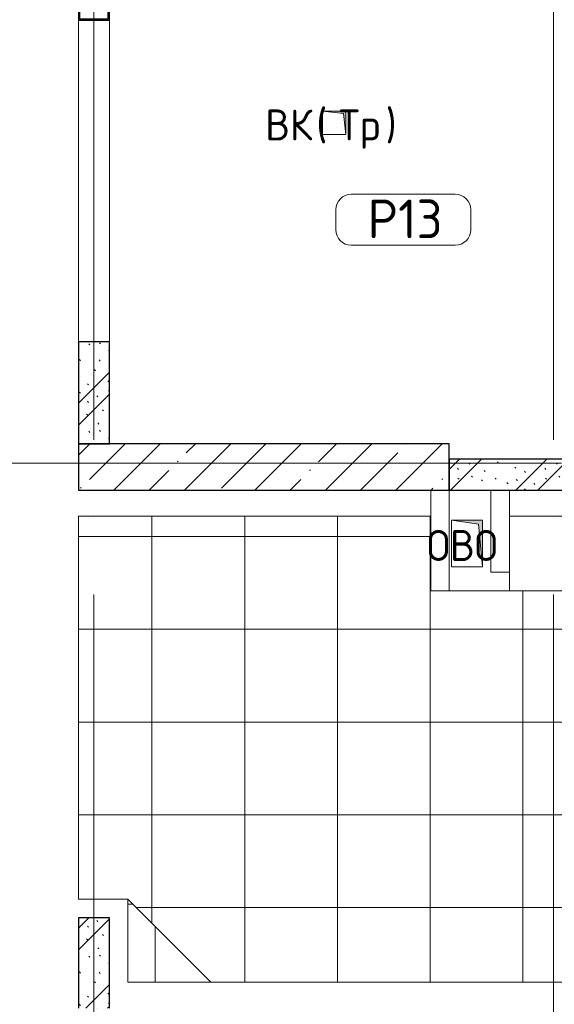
# Model space of a CAD drawing. Header units: millimetres. Extents: x -30540 to 173936, y -11730 to 122288.
# Tile 39 of 116: x 24355 to 27815, y 94175 to 100543. Entities that reach past the tile are written whole.
import ezdxf

# ---------------------------------------------------------------- set-up
doc = ezdxf.new("R2010")
doc.units = ezdxf.units.MM
doc.linetypes.add('ADSK_Линия сетки', pattern=[5000, 4000, -500, 0, -500])
for name, color, linetype, lineweight in [('A-____-NOTE-TEXT', 7, 'Continuous', 18), ('A-AREA-____-IDEN', 7, 'Continuous', 9), ('A-FLOR-____-OTLN', 7, 'Continuous', 18), ('A-FLOR-____-PATT', 7, 'Continuous', 18), ('A-WALL-____-MCUT', 7, 'Continuous', 40), ('A-WALL-____-PATT', 7, 'Continuous', 40), ('I-WALL-____-OTLN', 7, 'Continuous', 18), ('M-EQPM-____-OTLN', 7, 'Continuous', 18), ('S-COLS-____-MCUT', 7, 'Continuous', 40), ('S-COLS-____-OTLN', 7, 'Continuous', 18), ('S-GRID-____-OTLN', 7, 'Continuous', 9)]:
    doc.layers.add(name, color=color, linetype=linetype, lineweight=lineweight)
doc.styles.add('GOST Common', font='GOST_Common.ttf', dxfattribs={"height": 200})
doc.styles.add('GOST Common_4', font='GOST_Common.ttf', dxfattribs={"height": 250})
pattern_1 = [(135, (300.56, 377.28), (-565.6854, 6e-14), [10, -790]), (135, (349.8, 474.73), (-565.6854, 6e-14), [10, -790]), (135, (423.93, 473.06), (-565.6854, 6e-14), [10, -790]), (135, (229.92, 447.9), (-565.6854, 6e-14), [10, -790]), (135, (155.08, 447.9), (-565.6854, 6e-14), [10, -790]), (135, (114.9, 369.03), (-565.6854, 6e-14), [10, -790]), (135, (132.43, 285.8), (-565.6854, 6e-14), [10, -790]), (135, (214.66, 322), (-565.6854, 6e-14), [10, -790]), (135, (198.16, 261.88), (-565.6854, 6e-14), [10, -790]), (135, (45.2, 272.9), (-565.6854, 6e-14), [10, -790]), (135, (42.32, 336.16), (-565.6854, 6e-14), [10, -790]), (135, (92.26, 192.24), (-565.6854, 6e-14), [10, -790]), (135, (7.07, 149.2), (-565.6854, 6e-14), [10, -790]), (135, (80.6, 95.1), (-565.6854, 6e-14), [10, -790]), (135, (79.53, 36.94), (-565.6854, 6e-14), [10, -790]), (135, (153.87, 74.56), (-565.6854, 6e-14), [10, -790]), (135, (228.35, 124.8), (-565.6854, 6e-14), [10, -790]), (135, (279.75, 180.4), (-565.6854, 6e-14), [10, -790]), (135, (282.9, 31.63), (-565.6854, 6e-14), [10, -790]), (135, (377.38, 53.45), (-565.6854, 6e-14), [10, -790]), (135, (352.28, 102.7), (-565.6854, 6e-14), [10, -790]), (135, (354.05, 0), (-565.6854, 6e-14), [10, -790]), (135, (553.23, 16.45), (-565.6854, 6e-14), [10, -790]), (135, (542.38, 63.45), (-565.6854, 6e-14), [10, -790]), (135, (536.58, 239.3), (-565.6854, 6e-14), [10, -790]), (135, (475.85, 203.9), (-565.6854, 6e-14), [10, -790]), (135, (475.85, 316.54), (-565.6854, 6e-14), [10, -790]), (135, (520.8, 408.7), (-565.6854, 6e-14), [10, -790]), (135, (551.1, 470.8), (-565.6854, 6e-14), [10, -790]), (135, (235.25, 537.93), (-565.6854, 6e-14), [10, -790]), (135, (407.25, 547.65), (-565.6854, 6e-14), [10, -790]), (135, (94.5, 558.6), (-565.6854, 6e-14), [10, -790]), (135, (46.4, 532.3), (-565.6854, 6e-14), [10, -790]), (135, (85.56, 465.04), (-565.6854, 6e-14), [10, -790]), (135, (355.53, 181.14), (-565.6854, 6e-14), [10, -790]), (135, (362.23, 243.6), (-565.6854, 6e-14), [10, -790]), (135, (413.45, 344.1), (-565.6854, 6e-14), [10, -790]), (135, (286.3, 273.25), (-565.6854, 6e-14), [10, -790]), (135, (423.02, 263.72), (-565.6854, 6e-14), [10, -790]), (135, (162.94, 190.2), (-565.6854, 6e-14), [10, -790]), (135, (470.25, 120.93), (-565.6854, 6e-14), [10, -790]), (135, (484.48, 9.78), (-565.6854, 6e-14), [10, -790]), (45, (0, 212.13), (-565.6854, 0), []), (45, (212.13, 0), (-565.6854, 0), []), (45, (353.55, 0), (-565.6854, 0), []), (45, (0, 353.55), (-565.6854, 0), [])]

# ---------------------------------------------------------------- blocks, each defined once
blk = doc.blocks.new('АР_Фахверк_ _Швеллер полки параллельные_ - 20П-4564070-01 ЭМ')
at = {"layer": 'S-COLS-____-OTLN', "lineweight": 13, "true_color": 0xcccccc}
blk.add_hatch(color=254, dxfattribs=at).paths.add_polyline_path([(53, -100), (53, -91), (-17.8, -91), (-17.8, 91), (53, 91), (53, 100), (-23, 100), (-23, -100)])
at = {"layer": 'S-COLS-____-MCUT', "color": 254, "lineweight": 30, "true_color": 0xcccccc}
for p, q in [((53, 100), (-23, 100)), ((-23, 100), (-23, -100)), ((-17.8, -91), (-17.8, 91)), ((-17.8, 91), (53, 91)), ((53, 91), (53, 100)), ((-23, -100), (53, -100)), ((53, -91), (-17.8, -91)), ((53, -100), (53, -91))]:
    blk.add_line(p, q, dxfattribs=at)
blk = doc.blocks.new('АР_Канал вертикальный прямоугольный - ВК _Тр_-2286511-01 ЭМ')
at = {"layer": 'M-EQPM-____-OTLN', "lineweight": 13, "true_color": 0xe2e2e2}
blk.add_hatch(color=254, dxfattribs=at).paths.add_polyline_path([(-75, 75), (-75, -75), (75, -75), (-60, -60)])
at = {"layer": 'M-EQPM-____-OTLN', "color": 253, "lineweight": 13, "true_color": 0xaaaaaa}
for p, q in [((-75, 75), (-60, -60)), ((-75, 75), (-60, -60)), ((-75, -75), (-75, 75)), ((-75, 75), (75, 75)), ((-75, -75), (-75, 75)), ((75, 75), (-75, 75)), ((-75, 75), (-75, -75)), ((75, 75), (75, -75)), ((75, -75), (75, 75)), ((-60, -60), (75, -75)), ((-60, -60), (75, -75)), ((75, -75), (-75, -75)), ((75, -75), (-75, -75)), ((-75, -75), (75, -75))]:
    blk.add_line(p, q, dxfattribs=at)
blk = doc.blocks.new('АР_Канал вертикальный прямоугольный - ОВО-2958704-01 ЭМ')
at = {"layer": 'M-EQPM-____-OTLN', "lineweight": 13, "true_color": 0xe2e2e2}
blk.add_hatch(color=254, dxfattribs=at).paths.add_polyline_path([(-100, 150), (-100, -150), (100, -150), (-75, -125)])
at = {"layer": 'M-EQPM-____-OTLN', "color": 253, "lineweight": 13, "true_color": 0xaaaaaa}
for p, q in [((-100, 150), (-75, -125)), ((-100, 150), (-75, -125)), ((-100, -150), (-100, 150)), ((-100, 150), (100, 150)), ((-100, -150), (-100, 150)), ((100, 150), (-100, 150)), ((-100, 150), (-100, -150)), ((100, 150), (100, -150)), ((100, -150), (100, 150)), ((-75, -125), (100, -150)), ((-75, -125), (100, -150)), ((100, -150), (-100, -150)), ((100, -150), (-100, -150)), ((-100, -150), (100, -150))]:
    blk.add_line(p, q, dxfattribs=at)
blk = doc.blocks.new('Наметкина 10_РД_АР_К2_отсоединено_rvt-1-01 ЭМ')
at = {"layer": 'A-FLOR-____-PATT', "lineweight": 5, "true_color": 0xcccccc}
h = blk.add_hatch(dxfattribs=at)
h.set_pattern_fill('FP_55', color=254, style=0, pattern_type=2)
h.set_pattern_definition([(0, (13.5, 0), (0, 600), []), (90, (13.47, 0), (-599.934, 4e-14), [])])
h.paths.add_polyline_path([(25591.3, 94319), (31135.3, 94319), (31135.3, 96000), (32816.3, 96000), (32816.3, 97331), (30010.3, 97330), (29530.3, 96850), (27015.3, 96850), (27015.3, 97331), (24735.3, 97331), (24735.3, 94855), (25055.3, 94855)])
h = blk.add_hatch(dxfattribs=at)
h.set_pattern_fill('FP_56', color=254, style=0, pattern_type=2)
h.set_pattern_definition([(359.978, (34.1, 71.2), (-0.0017, 599.757), []), (90, (34.1, 71.2), (-599.944, 0.232), [])])
h.paths.add_polyline_path([(25055.3, 94319), (25591.3, 94319), (25055.3, 94855)])
at = {"layer": 'A-WALL-____-PATT', "lineweight": 5, "true_color": 0xcccccc}
h = blk.add_hatch(dxfattribs=at)
h.set_pattern_fill('FP_51', color=254, style=0, pattern_type=2)
h.set_pattern_definition(pattern_1)
h.paths.add_polyline_path([(24935.3, 97800), (24935.3, 98460), (24735.3, 98460), (24735.3, 97800)])
h = blk.add_hatch(dxfattribs=at)
h.set_pattern_fill('FP_51', color=254, style=0, pattern_type=2)
h.set_pattern_definition(pattern_1)
h.paths.add_polyline_path([(30735.3, 97500), (30735.3, 97700), (27135.3, 97700), (27135.3, 97500), (30666.4, 97500)])
h = blk.add_hatch(dxfattribs=at)
h.set_pattern_fill('FP_51', color=254, style=0, pattern_type=2)
h.set_pattern_definition(pattern_1)
h.paths.add_polyline_path([(24935.3, 94150), (24935.3, 94735), (24735.3, 94735), (24735.3, 94150)])
at = {"layer": 'S-COLS-____-OTLN', "lineweight": 5, "true_color": 0xcccccc}
h = blk.add_hatch(dxfattribs=at)
h.set_pattern_fill('FP_27', color=254, style=0, pattern_type=2)
h.set_pattern_definition([(45, (0, 0), (-228.0985, 228.0985), []), (45, (228.1, 0), (-228.0985, 228.0985), [403.225, -80.645, 6.706, -73.939])])
h.paths.add_polyline_path([(27135.3, 97500), (27135.3, 97800), (24735.3, 97800), (24735.3, 97500)])
at = {"layer": 'A-FLOR-____-OTLN', "color": 254, "lineweight": 13, "true_color": 0xcccccc}
for p, q in [((24735.3, 100540), (24735.3, 98460)), ((24935.3, 100540), (24935.3, 98460)), ((24935.3, 98460), (24935.3, 100540)), ((24735.3, 94855), (24735.3, 97331)), ((24735.3, 97331), (27015.3, 97331)), ((27525.3, 97331), (29020.3, 97331)), ((27525.3, 96850), (27525.3, 96970)), ((29020.3, 96850), (27135.3, 96850)), ((29020.3, 96850), (27525.3, 96850)), ((24735.3, 94855), (25055.3, 94855)), ((25055.3, 94855), (25591.3, 94319)), ((25055.3, 94319), (25055.3, 94855)), ((25055.3, 94855), (25591.3, 94319)), ((25591.3, 94319), (25055.3, 94319)), ((31135.3, 94319), (25591.3, 94319))]:
    blk.add_line(p, q, dxfattribs=at)
at = {"layer": 'A-WALL-____-MCUT', "color": 254, "lineweight": 30, "true_color": 0xcccccc}
for p, q in [((24935.3, 98460), (24735.3, 98460)), ((24735.3, 98460), (24735.3, 97800)), ((24935.3, 97800), (24935.3, 98460)), ((24735.3, 97800), (24935.3, 97800)), ((29585.3, 97700), (27135.3, 97700)), ((27135.3, 97700), (27135.3, 97500)), ((27135.3, 97500), (29585.3, 97500)), ((24935.3, 94735), (24735.3, 94735)), ((24735.3, 94735), (24735.3, 94150)), ((24935.3, 94150), (24935.3, 94735))]:
    blk.add_line(p, q, dxfattribs=at)
at = {"layer": 'I-WALL-____-OTLN', "color": 254, "lineweight": 13, "true_color": 0xcccccc}
for p, q in [((27015.3, 96850), (27015.3, 97500)), ((27135.3, 97500), (27135.3, 96850)), ((27405.3, 96970), (27405.3, 97500)), ((27525.3, 97500), (27525.3, 96970)), ((27405.3, 96970), (27525.3, 96970)), ((27015.3, 96850), (27135.3, 96850))]:
    blk.add_line(p, q, dxfattribs=at)
at = {"layer": 'S-COLS-____-MCUT', "color": 254, "lineweight": 30, "true_color": 0xcccccc}
for p, q in [((27135.3, 97800), (24735.3, 97800)), ((24735.3, 97800), (24735.3, 97500)), ((27135.3, 97500), (27135.3, 97800)), ((24735.3, 97500), (27135.3, 97500))]:
    blk.add_line(p, q, dxfattribs=at)
at = {"layer": 'M-EQPM-____-OTLN', "color": 253, "lineweight": 5, "true_color": 0xaaaaaa, "rotation": 180}
for name, p in [('АР_Канал вертикальный прямоугольный - ВК _Тр_-2286511-01 ЭМ', (26390.3, 99875)), ('АР_Канал вертикальный прямоугольный - ОВО-2958704-01 ЭМ', (27250.3, 97155))]:
    blk.add_blockref(name, p, dxfattribs=at)
at = {"layer": 'S-COLS-____-OTLN', "color": 254, "lineweight": 13, "true_color": 0xcccccc, "rotation": 90.00000000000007}
blk.add_blockref('АР_Фахверк_ _Швеллер полки параллельные_ - 20П-4564070-01 ЭМ', (24835.3, 100563), dxfattribs=at)
at = {"layer": 'A-____-NOTE-TEXT', "color": 253, "lineweight": 5, "true_color": 0xaaaaaa, "char_height": 200, "attachment_point": 1, "style": 'GOST Common'}
for s, insert, width in [(' (', (26274.2, 99962.2), 176.371), ('\\fGOST Common|b0|i0|c204|p34|;)', (26724, 99962.2), 96.203), ('ВК', (25943.5, 99962.2), 400.844), ('Тр', (26419.7, 99962.2), 368.776), ('ОВО', (26990.5, 97242.2), 593.249)]:
    blk.add_mtext(s, dxfattribs=dict(at, insert=insert, width=width))
blk = doc.blocks.new('Марка помещения 2 - Марка помещения 2-1605974-01 ЭМ')
at = {"layer": 'A-AREA-____-IDEN', "color": 253, "true_color": 0xaaaaaa}
for p, q in [((-1.797, 0.841), (1.569, 0.841)), ((-2.297, -0.309), (-2.297, 0.341)), ((2.069, 0.341), (2.069, -0.309)), ((1.569, -0.809), (-1.797, -0.809))]:
    blk.add_line(p, q, dxfattribs=at)
for centre, start, end in [((-1.797, 0.341), 90, 180), ((1.569, 0.341), 0, 90), ((-1.797, -0.309), 180, 270), ((1.569, -0.309), 270, 360)]:
    blk.add_arc(centre, 0.5, start, end, dxfattribs=at)

msp = doc.modelspace()

# ---------------------------------------------------------------- linework, layer by layer
at = {"layer": 'S-GRID-____-OTLN', "color": 253, "linetype": 'ADSK_Линия сетки', "true_color": 0xaaaaaa}
for p, q in [((24835.3, 67824.7), (24835.3, 122287.9)), ((27810.3, 67824.7), (27810.3, 122287.9)), ((67863.4, 97675), (9800.2, 97675))]:
    msp.add_line(p, q, dxfattribs=at)

# ---------------------------------------------------------------- block references
at = {"lineweight": 5}
msp.add_blockref('Наметкина 10_РД_АР_К2_отсоединено_rvt-1-01 ЭМ', (0, 0), dxfattribs=at)
at = {"layer": 'A-AREA-____-IDEN', "color": 253, "true_color": 0xaaaaaa, "xscale": 199.9999999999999, "yscale": 199.9999999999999, "zscale": 199.9999999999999}
msp.add_blockref('Марка помещения 2 - Марка помещения 2-1605974-01 ЭМ', (26860.5, 99245.8), dxfattribs=at)

# ---------------------------------------------------------------- texts
at = {"layer": 'A-AREA-____-IDEN', "color": 253, "true_color": 0xaaaaaa, "char_height": 250, "attachment_point": 1, "style": 'GOST Common_4'}
for s, insert, width in [('\\fGOST Common|b0|i0|c204|p34|;Р', (26606, 99379.6), 240.506), ('13', (26804.4, 99379.6), 384.81)]:
    msp.add_mtext(s, dxfattribs=dict(at, insert=insert, width=width))

doc.saveas('drawing.dxf')
